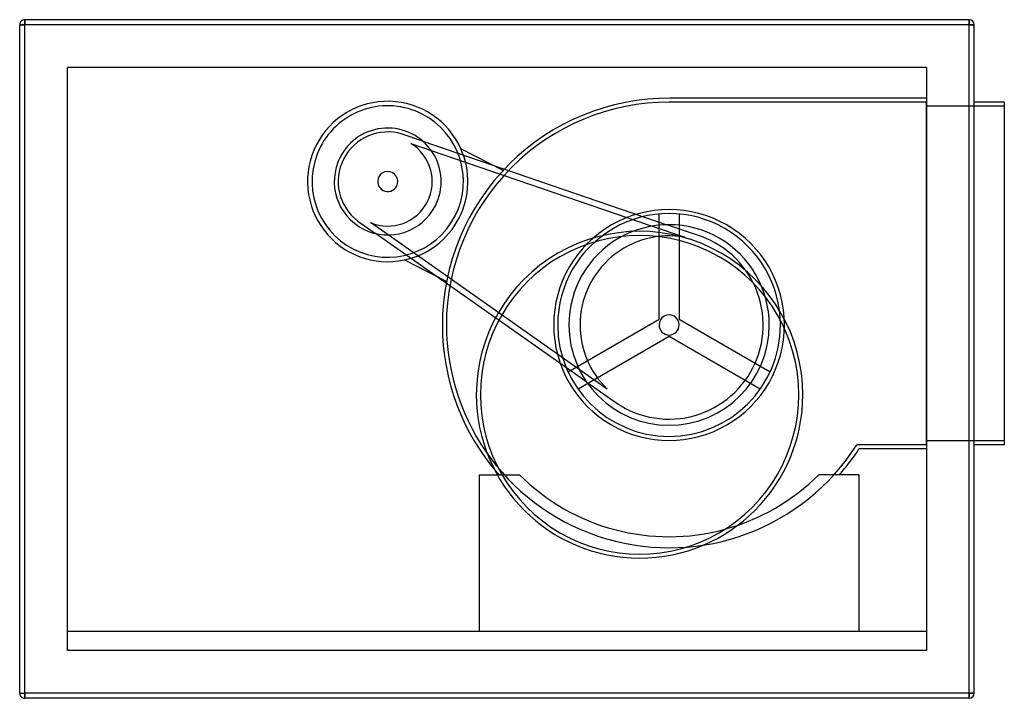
# Model space of a CAD drawing. Header units: millimetres. Extents: x -475 to 505, y -338 to 338.
import ezdxf

# ---------------------------------------------------------------- set-up
doc = ezdxf.new("R2010")
doc.units = ezdxf.units.MM
doc.layers.add('HIDDEN', color=7, linetype='Continuous')
doc.layers.add('THICK', color=7, linetype='Continuous')

msp = doc.modelspace()

# ---------------------------------------------------------------- linework, layer by layer
at = {"layer": 'HIDDEN'}
for p, q in [((-470, 332.5), (-470, 337.5)), ((-470, 337.5), (-470, 337.5)), ((470, 332.5), (470, 337.5)), ((470, 337.5), (470, 337.5)), ((-475, 332.5), (-475, 332.5)), ((-475, 332.5), (-470, 332.5)), ((470, 332.5), (-470, 332.5)), ((-470, -332.5), (-470, 332.5)), ((470, 332.5), (475, 332.5)), ((470, -332.5), (470, 332.5)), ((475, 332.5), (475, 332.5)), ((-427.5, 290), (-427.5, 290)), ((-427.5, -290), (-427.5, 290)), ((427.5, 290), (-427.5, 290)), ((427.5, 290), (427.5, -290)), ((427.5, 290), (427.5, 290)), ((427.5, 255.5), (171.35, 255.5)), ((171.35, 255.5), (171.35, 255.5)), ((427.5, 259.5), (172.35, 259.5)), ((172.35, 259.5), (172.35, 259.5)), ((172.35, 259.5), (172.35, 259.5)), ((172.35, 259.5), (172.35, 259.5)), ((427.5, 259.5), (427.5, 259.5)), ((427.5, -85.5), (427.5, 255.5)), ((427.5, 255.5), (427.5, 255.5)), ((475, 255.5), (475, 255.5)), ((505, 255.5), (505, 255.5)), ((505, 251.5), (427.5, 251.5)), ((427.5, 251.5), (427.5, 251.5)), ((505, 251.5), (505, 251.5)), ((-94.28, 223.72), (-94.28, 223.72)), ((-73.84, 216.72), (-94.28, 223.72)), ((-73.84, 216.72), (169.08, 133.57)), ((-85.72, 214.45), (-65.45, 207.51)), ((-85.72, 214.45), (-85.72, 214.45)), ((-65.45, 207.51), (154.62, 132.18)), ((6.22, 187.64), (-35.84, 209.07)), ((-35.84, 209.07), (-35.84, 209.07)), ((6.22, 187.64), (6.22, 187.64)), ((161.35, 39.62), (161.35, 144.22)), ((161.35, 144.22), (161.35, 144.22)), ((181.35, 144.22), (181.35, 144.22)), ((181.35, 144.22), (181.35, 39.62)), ((-138.39, 137.15), (-138.39, 137.15)), ((-138.39, 137.15), (-120.71, 124.72)), ((-125.86, 135.67), (-125.86, 135.67)), ((-108.33, 123.35), (-125.86, 135.67)), ((154.62, 132.18), (186.86, 121.14)), ((198.73, 123.42), (169.08, 133.57)), ((89.35, -22.93), (-120.71, 124.72)), ((81.97, -10.41), (-108.33, 123.35)), ((186.86, 121.14), (186.86, 121.14)), ((198.73, 123.42), (198.73, 123.42)), ((-92.19, 98.48), (-92.19, 98.48)), ((-50.13, 77.04), (-92.19, 98.48)), ((-50.13, 77.04), (-50.13, 77.04)), ((70.76, -12.68), (161.35, 39.62)), ((161.35, 39.62), (161.35, 39.62)), ((181.35, 39.62), (181.35, 39.62)), ((181.35, 39.62), (271.94, -12.68)), ((171.35, 22.3), (80.76, -30)), ((261.94, -30), (171.35, 22.3)), ((171.35, 22.3), (171.35, 22.3)), ((70.76, -12.68), (70.76, -12.68)), ((109.85, -30.01), (81.97, -10.41)), ((271.94, -12.68), (271.94, -12.68)), ((89.35, -22.93), (114.98, -40.95)), ((80.76, -30), (80.76, -30)), ((109.85, -30.01), (109.85, -30.01)), ((261.94, -30), (261.94, -30)), ((114.98, -40.95), (114.98, -40.95)), ((358.12, -85.5), (358.12, -85.5)), ((427.5, -85.5), (358.12, -85.5)), ((505, -81.5), (427.5, -81.5)), ((427.5, -81.5), (427.5, -81.5)), ((427.5, -85.5), (427.5, -85.5)), ((475, -85.5), (475, -85.5)), ((505, -81.5), (505, -81.5)), ((505, -85.5), (505, -85.5)), ((427.5, -89.5), (360.3, -89.5)), ((360.3, -89.5), (360.3, -89.5)), ((427.5, -89.5), (427.5, -89.5)), ((-17.6, -115.1), (-17.6, -115.1)), ((-17.6, -115.1), (4.94, -115.1)), ((-17.6, -115.1), (-17.6, -271)), ((1.85, -115.1), (1.85, -115.1)), ((22.4, -115.1), (22.4, -115.1)), ((22.4, -115.1), (22.4, -115.1)), ((320.3, -115.1), (320.3, -115.1)), ((320.3, -115.1), (320.3, -115.1)), ((360.3, -115.1), (320.3, -115.1)), ((340.85, -115.1), (340.85, -115.1)), ((360.3, -115.1), (360.3, -115.1)), ((360.3, -115.1), (360.3, -271)), ((-427.5, -271), (-427.5, -271)), ((427.5, -271), (-427.5, -271)), ((-427.5, -271), (-427.5, -271)), ((360.3, -271), (-17.6, -271)), ((-17.6, -271), (-17.6, -271)), ((-17.6, -271), (-17.6, -271)), ((-17.6, -271), (-17.6, -271)), ((360.3, -271), (360.3, -271)), ((360.3, -271), (360.3, -271)), ((360.3, -271), (360.3, -271)), ((427.5, -271), (427.5, -271)), ((427.5, -271), (427.5, -271)), ((-427.5, -290), (-427.5, -290)), ((427.5, -290), (-427.5, -290)), ((-427.5, -290), (-427.5, -290)), ((-427.5, -290), (-427.5, -290)), ((427.5, -290), (427.5, -290)), ((427.5, -290), (427.5, -290)), ((427.5, -290), (427.5, -290)), ((-475, -332.5), (-475, -332.5)), ((-475, -332.5), (-470, -332.5)), ((470, -332.5), (-470, -332.5)), ((-470, -337.5), (-470, -332.5)), ((470, -332.5), (475, -332.5)), ((470, -337.5), (470, -332.5)), ((475, -332.5), (475, -332.5)), ((-470, -337.5), (-470, -337.5)), ((470, -337.5), (470, -337.5))]:
    msp.add_line(p, q, dxfattribs=at)
for centre, radius, start, end in [((-108.7, 176.54), 79.79, 24.05758, 153.00001), ((171.35, 33.85), 225.65, 89.7461, 180.00002), ((171.35, 33.85), 221.65, 89.99998, 180.00002), ((-108.7, 176.54), 75.36, 62.99998, 153.00001), ((-108.7, 176.54), 75.36, 62.99998, 153.00001), ((-108.7, 176.54), 75.36, 332.99999, 62.99998), ((-108.7, 176.54), 75.36, 332.99999, 62.99998), ((-108.7, 176.54), 53.2, 332.99999, 153.00001), ((-108.7, 176.54), 49.33, 72.99998, 153.00001), ((-108.7, 176.54), 79.79, 153.00001, 281.94246), ((-108.7, 176.54), 75.36, 153.00001, 332.99999), ((-108.7, 176.54), 75.36, 153.00001, 332.99999), ((-108.7, 176.54), 44.33, 332.99999, 58.76616), ((-108.7, 176.54), 79.79, 332.99999, 24.05758), ((-108.7, 176.54), 79.79, 332.99999, 24.05758), ((-108.7, 176.54), 53.2, 153.00001, 332.99999), ((-108.7, 176.54), 49.33, 153.00001, 233.00001), ((-108.7, 176.54), 10, 332.99999, 153.00001), ((-108.7, 176.54), 10, 153.00001, 332.99999), ((-108.7, 176.54), 44.33, 247.23383, 332.99999), ((171.35, 33.85), 114.83, 0, 180.00002), ((-108.7, 176.54), 79.79, 281.94246, 332.99999), ((-108.7, 176.54), 79.79, 281.94246, 332.99999), ((171.35, 33.85), 110.83, 0, 180.00002), ((171.35, 33.85), 99.74, 0, 180.00002), ((171.35, 33.85), 88.66, 79.92183, 180.00002), ((171.35, 33.85), 93.66, 332.99999, 72.99998), ((171.35, 33.85), 10, 0, 180.00002), ((171.35, 33.85), 225.65, 180.00002, 221.30766), ((171.35, 33.85), 221.65, 180.00002, 327.42105), ((171.35, 33.85), 114.83, 179.99998, 0), ((171.35, 33.85), 110.83, 180.00002, 0), ((171.35, 33.85), 99.74, 180.00002, 0), ((171.35, 33.85), 88.66, 180.00002, 226.07816), ((171.35, 33.85), 10, 180.00002, 0), ((171.35, 33.85), 93.66, 233.00001, 332.99999), ((171.35, 33.85), 225.65, 318.69232, 326.86299), ((171.35, 33.85), 210.65, 285.2906, 315.00001)]:
    msp.add_arc(centre, radius, start, end, dxfattribs=at)
at = {"layer": 'THICK'}
for p, q in [((470, 337.5), (-470, 337.5)), ((-470, 337.5), (-470, 332.5)), ((470, 337.5), (470, 332.5)), ((-475, -332.5), (-475, 332.5)), ((-470, 332.5), (-475, 332.5)), ((470, 332.5), (-470, 332.5)), ((-470, -332.5), (-470, 332.5)), ((475, 332.5), (470, 332.5)), ((470, -332.5), (470, 332.5)), ((475, -332.5), (475, 332.5)), ((505, 255.5), (475, 255.5)), ((505, 255.5), (505, -85.5)), ((505, -85.5), (475, -85.5)), ((4.94, -115.1), (22.4, -115.1)), ((-475, -332.5), (-470, -332.5)), ((-470, -332.5), (-470, -337.5)), ((470, -332.5), (-470, -332.5)), ((470, -332.5), (470, -337.5)), ((475, -332.5), (470, -332.5)), ((470, -337.5), (-470, -337.5))]:
    msp.add_line(p, q, dxfattribs=at)
for centre, radius, start, end in [((-470, 332.5), 5, 89.99998, 180.00002), ((470, 332.5), 5, 0, 89.99998), ((142, -35.5), 162.5, 0, 180.00002), ((142, -35.5), 158.5, 0, 180.00002), ((142, -35.5), 162.5, 180.00002, 0), ((142, -35.5), 158.5, 179.99998, 0), ((171.35, 33.85), 210.65, 225.00003, 285.2906), ((-470, -332.5), 5, 180.00002, 270.00002), ((470, -332.5), 5, 270.00002, 0)]:
    msp.add_arc(centre, radius, start, end, dxfattribs=at)

doc.saveas('drawing.dxf')
